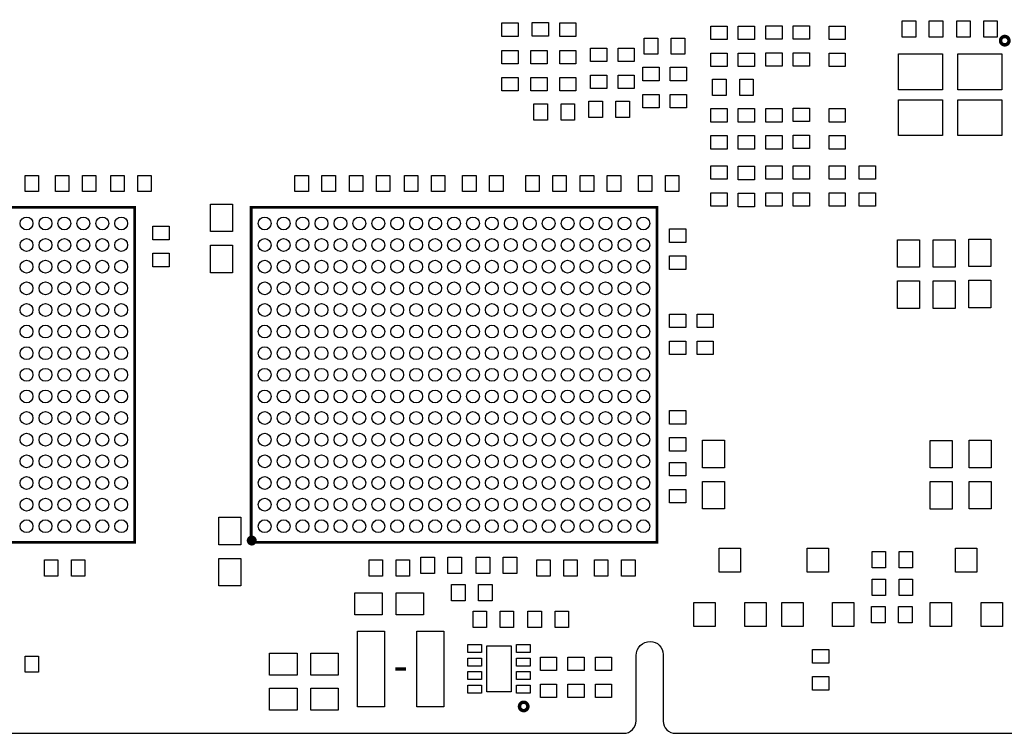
# Model space of a CAD drawing. Extents: x -35 to 121, y -31 to 50.
# Tile 3 of 11: x -2 to 34, y -31 to -4. Entities that reach past the tile are written whole.
import ezdxf

# ---------------------------------------------------------------- set-up
doc = ezdxf.new("R2010")
doc.units = 0
for name, color, linetype in [('BG_OUTLINE', 5, 'CONTINUOUS'), ('PG_SILKSCREEN_TOP', 7, 'CONTINUOUS'), ('PIN_TOP', 92, 'CONTINUOUS')]:
    doc.layers.add(name, color=color, linetype=linetype)

msp = doc.modelspace()

# ---------------------------------------------------------------- linework, layer by layer
at = {"layer": 'BG_OUTLINE'}
msp.add_lwpolyline([(-35.091421, 36.779098), (-35.091421, -28.600502, 0.414214), (-33.091425, -30.600498), (-24.373891, -30.600498, 0.414214), (-23.866399, -30.093006), (-23.866399, -28.48798, -0.414214), (-23.479049, -28.10063), (-14.353591, -28.10063, -0.414214), (-13.866419, -28.587802), (-13.866419, -28.8512, 0.414214), (-13.417093, -29.300526), (-5.266233, -29.300526, -0.414214), (-4.791507, -29.775252), (-4.791507, -30.152442, 0.414214), (-4.343451, -30.600498), (20.146467, -30.600498, 0.414214), (20.608493, -30.138472), (20.608493, -27.722373, -0.414214), (21.129498, -27.201368, -0.414214), (21.608491, -27.680361), (21.608491, -30.144822, 0.414214), (22.064167, -30.600498), (118.508475, -30.600498, 0.414214)], format="xyb", dxfattribs=at)
at = {"layer": 'PG_SILKSCREEN_TOP'}
for points, const_width in [([(34.394877, -4.9784, 1), (34.083523, -4.9784, 1), (34.394877, -4.9784)], 0.127), ([(6.508725, -23.4696, 1), (6.292875, -23.4696, 1), (6.508725, -23.4696)], 0.1524), ([(16.609797, -29.60624, 1), (16.298443, -29.60624, 1), (16.609797, -29.60624)], 0.127)]:
    msp.add_lwpolyline(points, format="xyb", dxfattribs=dict(at, const_width=const_width))
for points, const_width in [([(2.075256, -23.539221), (2.075256, -11.139399), (-12.924968, -11.139399), (-12.924968, -23.539221), (2.075256, -23.539221)], 0.100101), ([(21.379256, -23.539221), (21.379256, -11.139399), (6.379032, -11.139399), (6.379032, -23.539221), (21.379256, -23.539221)], 0.100101), ([(11.705082, -28.217343), (11.905285, -28.217343)], 0.127), ([(12.105488, -28.217343), (11.905285, -28.217343)], 0.127)]:
    msp.add_lwpolyline(points, dxfattribs=dict(at, const_width=const_width))
at = {"layer": 'PIN_TOP'}
for points in [[(16.251149, -4.32195), (16.251149, -4.82205), (15.651251, -4.82205), (15.651251, -4.32195)], [(16.768851, -4.806061), (16.768851, -4.30596), (17.368749, -4.30596), (17.368749, -4.806061)], [(18.384749, -4.32195), (18.384749, -4.82205), (17.784851, -4.82205), (17.784851, -4.32195)], [(30.446688, -4.243095), (30.946789, -4.243095), (30.946789, -4.842993), (30.446688, -4.842993)], [(31.446686, -4.243095), (31.946786, -4.243095), (31.946786, -4.842993), (31.446686, -4.842993)], [(32.962787, -4.842993), (32.462686, -4.842993), (32.462686, -4.243095), (32.962787, -4.243095)], [(33.962784, -4.842993), (33.462684, -4.842993), (33.462684, -4.243095), (33.962784, -4.243095)], [(23.972749, -4.439552), (23.972749, -4.939652), (23.372851, -4.939652), (23.372851, -4.439552)], [(24.988749, -4.439552), (24.988749, -4.939652), (24.388851, -4.939652), (24.388851, -4.439552)], [(25.404851, -4.923663), (25.404851, -4.423562), (26.004749, -4.423562), (26.004749, -4.923663)], [(26.420851, -4.923663), (26.420851, -4.423562), (27.020749, -4.423562), (27.020749, -4.923663)], [(28.341549, -4.439552), (28.341549, -4.939652), (27.741651, -4.939652), (27.741651, -4.439552)], [(21.40825, -5.481549), (20.90815, -5.481549), (20.90815, -4.881651), (21.40825, -4.881651)], [(22.408248, -5.481549), (21.908148, -5.481549), (21.908148, -4.881651), (22.408248, -4.881651)], [(15.651251, -5.838063), (15.651251, -5.337962), (16.251149, -5.337962), (16.251149, -5.838063)], [(16.718051, -5.838063), (16.718051, -5.337962), (17.317949, -5.337962), (17.317949, -5.838063)], [(17.784851, -5.838063), (17.784851, -5.337962), (18.384749, -5.337962), (18.384749, -5.838063)], [(19.527749, -5.252352), (19.527749, -5.752452), (18.927851, -5.752452), (18.927851, -5.252352)], [(20.543749, -5.252352), (20.543749, -5.752452), (19.943851, -5.752452), (19.943851, -5.252352)], [(23.972749, -5.43955), (23.972749, -5.93965), (23.372851, -5.93965), (23.372851, -5.43955)], [(24.988749, -5.43955), (24.988749, -5.93965), (24.388851, -5.93965), (24.388851, -5.43955)], [(25.404851, -5.923661), (25.404851, -5.42356), (26.004749, -5.42356), (26.004749, -5.923661)], [(26.420851, -5.923661), (26.420851, -5.42356), (27.020749, -5.42356), (27.020749, -5.923661)], [(28.341549, -5.43955), (28.341549, -5.93965), (27.741651, -5.93965), (27.741651, -5.43955)], [(31.932042, -6.791808), (30.306442, -6.791808), (30.306442, -5.471008), (31.932042, -5.471008)], [(34.131936, -6.791808), (32.506336, -6.791808), (32.506336, -5.471008), (34.131936, -5.471008)], [(21.458149, -5.963552), (21.458149, -6.463652), (20.858251, -6.463652), (20.858251, -5.963552)], [(22.474149, -5.963552), (22.474149, -6.463652), (21.874251, -6.463652), (21.874251, -5.963552)], [(15.651251, -6.838061), (15.651251, -6.33796), (16.251149, -6.33796), (16.251149, -6.838061)], [(16.718051, -6.838061), (16.718051, -6.33796), (17.317949, -6.33796), (17.317949, -6.838061)], [(17.784851, -6.838061), (17.784851, -6.33796), (18.384749, -6.33796), (18.384749, -6.838061)], [(19.527749, -6.25235), (19.527749, -6.75245), (18.927851, -6.75245), (18.927851, -6.25235)], [(20.543749, -6.25235), (20.543749, -6.75245), (19.943851, -6.75245), (19.943851, -6.25235)], [(23.438752, -6.405651), (23.938852, -6.405651), (23.938852, -7.005549), (23.438752, -7.005549)], [(24.43875, -6.405651), (24.93885, -6.405651), (24.93885, -7.005549), (24.43875, -7.005549)], [(18.866752, -7.218451), (19.366852, -7.218451), (19.366852, -7.818349), (18.866752, -7.818349)], [(19.86675, -7.218451), (20.36685, -7.218451), (20.36685, -7.818349), (19.86675, -7.818349)], [(21.458149, -6.96355), (21.458149, -7.46365), (20.858251, -7.46365), (20.858251, -6.96355)], [(22.474149, -6.96355), (22.474149, -7.46365), (21.874251, -7.46365), (21.874251, -6.96355)], [(31.932042, -8.491804), (30.306442, -8.491804), (30.306442, -7.171004), (31.932042, -7.171004)], [(34.131936, -8.491804), (32.506336, -8.491804), (32.506336, -7.171004), (34.131936, -7.171004)], [(16.834752, -7.320051), (17.334852, -7.320051), (17.334852, -7.919949), (16.834752, -7.919949)], [(17.83475, -7.320051), (18.33485, -7.320051), (18.33485, -7.919949), (17.83475, -7.919949)], [(23.972749, -7.487552), (23.972749, -7.987652), (23.372851, -7.987652), (23.372851, -7.487552)], [(24.988749, -7.487552), (24.988749, -7.987652), (24.388851, -7.987652), (24.388851, -7.487552)], [(26.004749, -7.487552), (26.004749, -7.987652), (25.404851, -7.987652), (25.404851, -7.487552)], [(26.420851, -7.971663), (26.420851, -7.471562), (27.020749, -7.471562), (27.020749, -7.971663)], [(28.341549, -7.487552), (28.341549, -7.987652), (27.741651, -7.987652), (27.741651, -7.487552)], [(23.972749, -8.48755), (23.972749, -8.98765), (23.372851, -8.98765), (23.372851, -8.48755)], [(24.988749, -8.48755), (24.988749, -8.98765), (24.388851, -8.98765), (24.388851, -8.48755)], [(26.004749, -8.48755), (26.004749, -8.98765), (25.404851, -8.98765), (25.404851, -8.48755)], [(26.420851, -8.971661), (26.420851, -8.47156), (27.020749, -8.47156), (27.020749, -8.971661)], [(28.341549, -8.48755), (28.341549, -8.98765), (27.741651, -8.98765), (27.741651, -8.48755)], [(23.372851, -10.105263), (23.372851, -9.605162), (23.972749, -9.605162), (23.972749, -10.105263)], [(24.988749, -9.621152), (24.988749, -10.121252), (24.388851, -10.121252), (24.388851, -9.621152)], [(25.404851, -10.105263), (25.404851, -9.605162), (26.004749, -9.605162), (26.004749, -10.105263)], [(26.420851, -10.105263), (26.420851, -9.605162), (27.020749, -9.605162), (27.020749, -10.105263)], [(27.741651, -10.105263), (27.741651, -9.605162), (28.341549, -9.605162), (28.341549, -10.105263)], [(28.859251, -10.105263), (28.859251, -9.605162), (29.459149, -9.605162), (29.459149, -10.105263)], [(-1.97725, -9.961651), (-1.47715, -9.961651), (-1.47715, -10.561549), (-1.97725, -10.561549)], [(-0.35955, -10.561549), (-0.85965, -10.561549), (-0.85965, -9.961651), (-0.35955, -9.961651)], [(0.640448, -10.561549), (0.140348, -10.561549), (0.140348, -9.961651), (0.640448, -9.961651)], [(1.188352, -9.961651), (1.688452, -9.961651), (1.688452, -10.561549), (1.188352, -10.561549)], [(2.18835, -9.961651), (2.68845, -9.961651), (2.68845, -10.561549), (2.18835, -10.561549)], [(7.995552, -9.961651), (8.495652, -9.961651), (8.495652, -10.561549), (7.995552, -10.561549)], [(8.99555, -9.961651), (9.49565, -9.961651), (9.49565, -10.561549), (8.99555, -10.561549)], [(10.51165, -10.561549), (10.01155, -10.561549), (10.01155, -9.961651), (10.51165, -9.961651)], [(11.511648, -10.561549), (11.011548, -10.561549), (11.011548, -9.961651), (11.511648, -9.961651)], [(12.54365, -10.561549), (12.04355, -10.561549), (12.04355, -9.961651), (12.54365, -9.961651)], [(13.543648, -10.561549), (13.043548, -10.561549), (13.043548, -9.961651), (13.543648, -9.961651)], [(14.193152, -9.961651), (14.693252, -9.961651), (14.693252, -10.561549), (14.193152, -10.561549)], [(15.19315, -9.961651), (15.69325, -9.961651), (15.69325, -10.561549), (15.19315, -10.561549)], [(16.529952, -9.961651), (17.030052, -9.961651), (17.030052, -10.561549), (16.529952, -10.561549)], [(17.52995, -9.961651), (18.03005, -9.961651), (18.03005, -10.561549), (17.52995, -10.561549)], [(19.04605, -10.561549), (18.54595, -10.561549), (18.54595, -9.961651), (19.04605, -9.961651)], [(20.046048, -10.561549), (19.545948, -10.561549), (19.545948, -9.961651), (20.046048, -9.961651)], [(20.695552, -9.961651), (21.195652, -9.961651), (21.195652, -10.561549), (20.695552, -10.561549)], [(21.69555, -9.961651), (22.19565, -9.961651), (22.19565, -10.561549), (21.69555, -10.561549)], [(23.372851, -11.105261), (23.372851, -10.60516), (23.972749, -10.60516), (23.972749, -11.105261)], [(24.988749, -10.62115), (24.988749, -11.12125), (24.388851, -11.12125), (24.388851, -10.62115)], [(25.404851, -11.105261), (25.404851, -10.60516), (26.004749, -10.60516), (26.004749, -11.105261)], [(26.420851, -11.105261), (26.420851, -10.60516), (27.020749, -10.60516), (27.020749, -11.105261)], [(27.741651, -11.105261), (27.741651, -10.60516), (28.341549, -10.60516), (28.341549, -11.105261)], [(28.859251, -11.105261), (28.859251, -10.60516), (29.459149, -10.60516), (29.459149, -11.105261)], [(4.8768, -11.0236), (5.6896, -11.0236), (5.6896, -12.0396), (4.8768, -12.0396)], [(2.748051, -12.340463), (2.748051, -11.840362), (3.347949, -11.840362), (3.347949, -12.340463)], [(21.848851, -12.442063), (21.848851, -11.941962), (22.448749, -11.941962), (22.448749, -12.442063)], [(30.2768, -12.3444), (31.0896, -12.3444), (31.0896, -13.3604), (30.2768, -13.3604)], [(31.5976, -12.3444), (32.4104, -12.3444), (32.4104, -13.3604), (31.5976, -13.3604)], [(33.728736, -13.331444), (32.915936, -13.331444), (32.915936, -12.315444), (33.728736, -12.315444)], [(4.8768, -12.5476), (5.6896, -12.5476), (5.6896, -13.5636), (4.8768, -13.5636)], [(2.748051, -13.340461), (2.748051, -12.84036), (3.347949, -12.84036), (3.347949, -13.340461)], [(21.848851, -13.442061), (21.848851, -12.94196), (22.448749, -12.94196), (22.448749, -13.442061)], [(30.2768, -13.8684), (31.0896, -13.8684), (31.0896, -14.8844), (30.2768, -14.8844)], [(31.5976, -13.8684), (32.4104, -13.8684), (32.4104, -14.8844), (31.5976, -14.8844)], [(33.728736, -14.855444), (32.915936, -14.855444), (32.915936, -13.839444), (33.728736, -13.839444)], [(21.848851, -15.591663), (21.848851, -15.091562), (22.448749, -15.091562), (22.448749, -15.591663)], [(22.864851, -15.591663), (22.864851, -15.091562), (23.464749, -15.091562), (23.464749, -15.591663)], [(21.848851, -16.591661), (21.848851, -16.09156), (22.448749, -16.09156), (22.448749, -16.591661)], [(22.864851, -16.591661), (22.864851, -16.09156), (23.464749, -16.09156), (23.464749, -16.591661)], [(22.448749, -18.663552), (22.448749, -19.163652), (21.848851, -19.163652), (21.848851, -18.663552)], [(22.448749, -19.66355), (22.448749, -20.16365), (21.848851, -20.16365), (21.848851, -19.66355)], [(23.876, -20.7772), (23.0632, -20.7772), (23.0632, -19.7612), (23.876, -19.7612)], [(31.48711, -19.763765), (32.29991, -19.763765), (32.29991, -20.779765), (31.48711, -20.779765)], [(32.9184, -19.7612), (33.7312, -19.7612), (33.7312, -20.7772), (32.9184, -20.7772)], [(21.848851, -21.078063), (21.848851, -20.577962), (22.448749, -20.577962), (22.448749, -21.078063)], [(23.876, -22.3012), (23.0632, -22.3012), (23.0632, -21.2852), (23.876, -21.2852)], [(31.48711, -21.287765), (32.29991, -21.287765), (32.29991, -22.303765), (31.48711, -22.303765)], [(32.9184, -21.2852), (33.7312, -21.2852), (33.7312, -22.3012), (32.9184, -22.3012)], [(21.848851, -22.078061), (21.848851, -21.57796), (22.448749, -21.57796), (22.448749, -22.078061)], [(5.1816, -22.606), (5.9944, -22.606), (5.9944, -23.622), (5.1816, -23.622)], [(23.6855, -24.638), (23.6855, -23.749), (24.4729, -23.749), (24.4729, -24.638)], [(26.9367, -24.638), (26.9367, -23.749), (27.7241, -23.749), (27.7241, -24.638)], [(29.331552, -23.880851), (29.831652, -23.880851), (29.831652, -24.480749), (29.331552, -24.480749)], [(30.33155, -23.880851), (30.83165, -23.880851), (30.83165, -24.480749), (30.33155, -24.480749)], [(32.4231, -24.638), (32.4231, -23.749), (33.2105, -23.749), (33.2105, -24.638)], [(-0.76595, -24.785549), (-1.26605, -24.785549), (-1.26605, -24.185651), (-0.76595, -24.185651)], [(0.234048, -24.785549), (-0.266052, -24.785549), (-0.266052, -24.185651), (0.234048, -24.185651)], [(5.1816, -24.13), (5.9944, -24.13), (5.9944, -25.146), (5.1816, -25.146)], [(10.738752, -24.185651), (11.238852, -24.185651), (11.238852, -24.785549), (10.738752, -24.785549)], [(11.73875, -24.185651), (12.23885, -24.185651), (12.23885, -24.785549), (11.73875, -24.785549)], [(13.15325, -24.683949), (12.65315, -24.683949), (12.65315, -24.084051), (13.15325, -24.084051)], [(14.153248, -24.683949), (13.653148, -24.683949), (13.653148, -24.084051), (14.153248, -24.084051)], [(14.701152, -24.084051), (15.201252, -24.084051), (15.201252, -24.683949), (14.701152, -24.683949)], [(15.70115, -24.084051), (16.20125, -24.084051), (16.20125, -24.683949), (15.70115, -24.683949)], [(16.936352, -24.185651), (17.436452, -24.185651), (17.436452, -24.785549), (16.936352, -24.785549)], [(17.93635, -24.185651), (18.43645, -24.185651), (18.43645, -24.785549), (17.93635, -24.785549)], [(19.069952, -24.185651), (19.570052, -24.185651), (19.570052, -24.785549), (19.069952, -24.785549)], [(20.06995, -24.185651), (20.57005, -24.185651), (20.57005, -24.785549), (20.06995, -24.785549)], [(13.786752, -25.100051), (14.286852, -25.100051), (14.286852, -25.699949), (13.786752, -25.699949)], [(14.78675, -25.100051), (15.28685, -25.100051), (15.28685, -25.699949), (14.78675, -25.699949)], [(29.331552, -24.896851), (29.831652, -24.896851), (29.831652, -25.496749), (29.331552, -25.496749)], [(30.33155, -24.896851), (30.83165, -24.896851), (30.83165, -25.496749), (30.33155, -25.496749)], [(10.2108, -26.2128), (10.2108, -25.4), (11.2268, -25.4), (11.2268, -26.2128)], [(11.7348, -26.2128), (11.7348, -25.4), (12.7508, -25.4), (12.7508, -26.2128)], [(22.7457, -26.6446), (22.7457, -25.7556), (23.5331, -25.7556), (23.5331, -26.6446)], [(24.6253, -26.6446), (24.6253, -25.7556), (25.4127, -25.7556), (25.4127, -26.6446)], [(25.9969, -26.6446), (25.9969, -25.7556), (26.7843, -25.7556), (26.7843, -26.6446)], [(27.8765, -26.6446), (27.8765, -25.7556), (28.6639, -25.7556), (28.6639, -26.6446)], [(31.4833, -26.6446), (31.4833, -25.7556), (32.2707, -25.7556), (32.2707, -26.6446)], [(33.3629, -26.6446), (33.3629, -25.7556), (34.1503, -25.7556), (34.1503, -26.6446)], [(15.081186, -26.686993), (14.581086, -26.686993), (14.581086, -26.087095), (15.081186, -26.087095)], [(16.081184, -26.686993), (15.581084, -26.686993), (15.581084, -26.087095), (16.081184, -26.087095)], [(17.113186, -26.686993), (16.613086, -26.686993), (16.613086, -26.087095), (17.113186, -26.087095)], [(18.113184, -26.686993), (17.613084, -26.686993), (17.613084, -26.087095), (18.113184, -26.087095)], [(29.81565, -26.512749), (29.31555, -26.512749), (29.31555, -25.912851), (29.81565, -25.912851)], [(30.815648, -26.512749), (30.315548, -26.512749), (30.315548, -25.912851), (30.815648, -25.912851)], [(11.305184, -26.817295), (11.305184, -29.617391), (10.305186, -29.617391), (10.305186, -26.817295)], [(13.505383, -26.817295), (13.505383, -29.617391), (12.505385, -29.617391), (12.505385, -26.817295)], [(8.0772, -27.6352), (8.0772, -28.448), (7.0612, -28.448), (7.0612, -27.6352)], [(9.6012, -27.6352), (9.6012, -28.448), (8.5852, -28.448), (8.5852, -27.6352)], [(14.89249, -27.615756), (14.392389, -27.615756), (14.392389, -27.315757), (14.89249, -27.315757)], [(15.992284, -29.065842), (15.092388, -29.065842), (15.092388, -27.365846), (15.992284, -27.365846)], [(16.692283, -27.615756), (16.192182, -27.615756), (16.192182, -27.315757), (16.692283, -27.315757)], [(27.731949, -27.502752), (27.731949, -28.002852), (27.132051, -28.002852), (27.132051, -27.502752)], [(-1.97725, -27.741651), (-1.47715, -27.741651), (-1.47715, -28.341549), (-1.97725, -28.341549)], [(14.89249, -28.115933), (14.392389, -28.115933), (14.392389, -27.815934), (14.89249, -27.815934)], [(16.692283, -28.115933), (16.192182, -28.115933), (16.192182, -27.815934), (16.692283, -27.815934)], [(17.671085, -27.778596), (17.671085, -28.278696), (17.071188, -28.278696), (17.071188, -27.778596)], [(18.687085, -27.778596), (18.687085, -28.278696), (18.087188, -28.278696), (18.087188, -27.778596)], [(19.703085, -27.778596), (19.703085, -28.278696), (19.103188, -28.278696), (19.103188, -27.778596)], [(14.89249, -28.615754), (14.392389, -28.615754), (14.392389, -28.315755), (14.89249, -28.315755)], [(16.692283, -28.615754), (16.192182, -28.615754), (16.192182, -28.315755), (16.692283, -28.315755)], [(27.731949, -28.50275), (27.731949, -29.00285), (27.132051, -29.00285), (27.132051, -28.50275)], [(8.074736, -28.927044), (8.074736, -29.739844), (7.058736, -29.739844), (7.058736, -28.927044)], [(9.598736, -28.927044), (9.598736, -29.739844), (8.582736, -29.739844), (8.582736, -28.927044)], [(14.89249, -29.115931), (14.392389, -29.115931), (14.392389, -28.815932), (14.89249, -28.815932)], [(16.692283, -29.115931), (16.192182, -29.115931), (16.192182, -28.815932), (16.692283, -28.815932)], [(17.671085, -28.778594), (17.671085, -29.278694), (17.071188, -29.278694), (17.071188, -28.778594)], [(18.687085, -28.778594), (18.687085, -29.278694), (18.087188, -29.278694), (18.087188, -28.778594)], [(19.703085, -28.778594), (19.703085, -29.278694), (19.103188, -29.278694), (19.103188, -28.778594)]]:
    msp.add_lwpolyline(points, close=True, dxfattribs=at)
for centre in [(-1.924761, -11.739397), (-1.224966, -11.739397), (-0.524967, -11.739397), (0.175057, -11.739397), (0.875132, -11.739397), (1.575156, -11.739397), (6.879133, -11.739397), (7.579157, -11.739397), (8.279232, -11.739397), (8.979256, -11.739397), (9.679254, -11.739397), (10.37905, -11.739397), (11.079048, -11.739397), (11.779047, -11.739397), (12.479147, -11.739397), (13.179146, -11.739397), (13.879144, -11.739397), (14.579143, -11.739397), (15.279141, -11.739397), (15.979242, -11.739397), (16.67924, -11.739397), (17.379239, -11.739397), (18.079034, -11.739397), (18.779033, -11.739397), (19.479057, -11.739397), (20.179132, -11.739397), (20.879156, -11.739397), (-1.924761, -12.539218), (-1.224966, -12.539218), (-0.524967, -12.539218), (0.175057, -12.539218), (0.875132, -12.539218), (1.575156, -12.539218), (6.879133, -12.539218), (7.579157, -12.539218), (8.279232, -12.539218), (8.979256, -12.539218), (9.679254, -12.539218), (10.37905, -12.539218), (11.079048, -12.539218), (11.779047, -12.539218), (12.479147, -12.539218), (13.179146, -12.539218), (13.879144, -12.539218), (14.579143, -12.539218), (15.279141, -12.539218), (15.979242, -12.539218), (16.67924, -12.539218), (17.379239, -12.539218), (18.079034, -12.539218), (18.779033, -12.539218), (19.479057, -12.539218), (20.179132, -12.539218), (20.879156, -12.539218), (-1.924761, -13.339318), (-1.224966, -13.339318), (-0.524967, -13.339318), (0.175057, -13.339318), (0.875132, -13.339318), (1.575156, -13.339318), (6.879133, -13.339318), (7.579157, -13.339318), (8.279232, -13.339318), (8.979256, -13.339318), (9.679254, -13.339318), (10.37905, -13.339318), (11.079048, -13.339318), (11.779047, -13.339318), (12.479147, -13.339318), (13.179146, -13.339318), (13.879144, -13.339318), (14.579143, -13.339318), (15.279141, -13.339318), (15.979242, -13.339318), (16.67924, -13.339318), (17.379239, -13.339318), (18.079034, -13.339318), (18.779033, -13.339318), (19.479057, -13.339318), (20.179132, -13.339318), (20.879156, -13.339318), (-1.924761, -14.139418), (-1.224966, -14.139418), (-0.524967, -14.139418), (0.175057, -14.139418), (0.875132, -14.139418), (1.575156, -14.139418), (6.879133, -14.139418), (7.579157, -14.139418), (8.279232, -14.139418), (8.979256, -14.139418), (9.679254, -14.139418), (10.37905, -14.139418), (11.079048, -14.139418), (11.779047, -14.139418), (12.479147, -14.139418), (13.179146, -14.139418), (13.879144, -14.139418), (14.579143, -14.139418), (15.279141, -14.139418), (15.979242, -14.139418), (16.67924, -14.139418), (17.379239, -14.139418), (18.079034, -14.139418), (18.779033, -14.139418), (19.479057, -14.139418), (20.179132, -14.139418), (20.879156, -14.139418), (-1.924761, -14.939315), (-1.224966, -14.939315), (-0.524967, -14.939315), (0.175057, -14.939315), (0.875132, -14.939315), (1.575156, -14.939315), (6.879133, -14.939315), (7.579157, -14.939315), (8.279232, -14.939315), (8.979256, -14.939315), (9.679254, -14.939315), (10.37905, -14.939315), (11.079048, -14.939315), (11.779047, -14.939315), (12.479147, -14.939315), (13.179146, -14.939315), (13.879144, -14.939315), (14.579143, -14.939315), (15.279141, -14.939315), (15.979242, -14.939315), (16.67924, -14.939315), (17.379239, -14.939315), (18.079034, -14.939315), (18.779033, -14.939315), (19.479057, -14.939315), (20.179132, -14.939315), (20.879156, -14.939315), (-1.924761, -15.739415), (-1.224966, -15.739415), (-0.524967, -15.739415), (0.175057, -15.739415), (0.875132, -15.739415), (1.575156, -15.739415), (6.879133, -15.739415), (7.579157, -15.739415), (8.279232, -15.739415), (8.979256, -15.739415), (9.679254, -15.739415), (10.37905, -15.739415), (11.079048, -15.739415), (11.779047, -15.739415), (12.479147, -15.739415), (13.179146, -15.739415), (13.879144, -15.739415), (14.579143, -15.739415), (15.279141, -15.739415), (15.979242, -15.739415), (16.67924, -15.739415), (17.379239, -15.739415), (18.079034, -15.739415), (18.779033, -15.739415), (19.479057, -15.739415), (20.179132, -15.739415), (20.879156, -15.739415), (-1.924761, -16.53921), (-1.224966, -16.53921), (-0.524967, -16.53921), (0.175057, -16.53921), (0.875132, -16.53921), (1.575156, -16.53921), (6.879133, -16.53921), (7.579157, -16.53921), (8.279232, -16.53921), (8.979256, -16.53921), (9.679254, -16.53921), (10.37905, -16.53921), (11.079048, -16.53921), (11.779047, -16.53921), (12.479147, -16.53921), (13.179146, -16.53921), (13.879144, -16.53921), (14.579143, -16.53921), (15.279141, -16.53921), (15.979242, -16.53921), (16.67924, -16.53921), (17.379239, -16.53921), (18.079034, -16.53921), (18.779033, -16.53921), (19.479057, -16.53921), (20.179132, -16.53921), (20.879156, -16.53921), (-1.924761, -17.33931), (-1.224966, -17.33931), (-0.524967, -17.33931), (0.175057, -17.33931), (0.875132, -17.33931), (1.575156, -17.33931), (6.879133, -17.33931), (7.579157, -17.33931), (8.279232, -17.33931), (8.979256, -17.33931), (9.679254, -17.33931), (10.37905, -17.33931), (11.079048, -17.33931), (11.779047, -17.33931), (12.479147, -17.33931), (13.179146, -17.33931), (13.879144, -17.33931), (14.579143, -17.33931), (15.279141, -17.33931), (15.979242, -17.33931), (16.67924, -17.33931), (17.379239, -17.33931), (18.079034, -17.33931), (18.779033, -17.33931), (19.479057, -17.33931), (20.179132, -17.33931), (20.879156, -17.33931), (-1.924761, -18.13941), (-1.224966, -18.13941), (-0.524967, -18.13941), (0.175057, -18.13941), (0.875132, -18.13941), (1.575156, -18.13941), (6.879133, -18.13941), (7.579157, -18.13941), (8.279232, -18.13941), (8.979256, -18.13941), (9.679254, -18.13941), (10.37905, -18.13941), (11.079048, -18.13941), (11.779047, -18.13941), (12.479147, -18.13941), (13.179146, -18.13941), (13.879144, -18.13941), (14.579143, -18.13941), (15.279141, -18.13941), (15.979242, -18.13941), (16.67924, -18.13941), (17.379239, -18.13941), (18.079034, -18.13941), (18.779033, -18.13941), (19.479057, -18.13941), (20.179132, -18.13941), (20.879156, -18.13941), (-1.924761, -18.939205), (-1.224966, -18.939205), (-0.524967, -18.939205), (0.175057, -18.939205), (0.875132, -18.939205), (1.575156, -18.939205), (6.879133, -18.939205), (7.579157, -18.939205), (8.279232, -18.939205), (8.979256, -18.939205), (9.679254, -18.939205), (10.37905, -18.939205), (11.079048, -18.939205), (11.779047, -18.939205), (12.479147, -18.939205), (13.179146, -18.939205), (13.879144, -18.939205), (14.579143, -18.939205), (15.279141, -18.939205), (15.979242, -18.939205), (16.67924, -18.939205), (17.379239, -18.939205), (18.079034, -18.939205), (18.779033, -18.939205), (19.479057, -18.939205), (20.179132, -18.939205), (20.879156, -18.939205), (-1.924761, -19.739305), (-1.224966, -19.739305), (-0.524967, -19.739305), (0.175057, -19.739305), (0.875132, -19.739305), (1.575156, -19.739305), (6.879133, -19.739305), (7.579157, -19.739305), (8.279232, -19.739305), (8.979256, -19.739305), (9.679254, -19.739305), (10.37905, -19.739305), (11.079048, -19.739305), (11.779047, -19.739305), (12.479147, -19.739305), (13.179146, -19.739305), (13.879144, -19.739305), (14.579143, -19.739305), (15.279141, -19.739305), (15.979242, -19.739305), (16.67924, -19.739305), (17.379239, -19.739305), (18.079034, -19.739305), (18.779033, -19.739305), (19.479057, -19.739305), (20.179132, -19.739305), (20.879156, -19.739305), (-1.924761, -20.539202), (-1.224966, -20.539202), (-0.524967, -20.539202), (0.175057, -20.539202), (0.875132, -20.539202), (1.575156, -20.539202), (6.879133, -20.539202), (7.579157, -20.539202), (8.279232, -20.539202), (8.979256, -20.539202), (9.679254, -20.539202), (10.37905, -20.539202), (11.079048, -20.539202), (11.779047, -20.539202), (12.479147, -20.539202), (13.179146, -20.539202), (13.879144, -20.539202), (14.579143, -20.539202), (15.279141, -20.539202), (15.979242, -20.539202), (16.67924, -20.539202), (17.379239, -20.539202), (18.079034, -20.539202), (18.779033, -20.539202), (19.479057, -20.539202), (20.179132, -20.539202), (20.879156, -20.539202), (-1.924761, -21.339302), (-1.224966, -21.339302), (-0.524967, -21.339302), (0.175057, -21.339302), (0.875132, -21.339302), (1.575156, -21.339302), (6.879133, -21.339302), (7.579157, -21.339302), (8.279232, -21.339302), (8.979256, -21.339302), (9.679254, -21.339302), (10.37905, -21.339302), (11.079048, -21.339302), (11.779047, -21.339302), (12.479147, -21.339302), (13.179146, -21.339302), (13.879144, -21.339302), (14.579143, -21.339302), (15.279141, -21.339302), (15.979242, -21.339302), (16.67924, -21.339302), (17.379239, -21.339302), (18.079034, -21.339302), (18.779033, -21.339302), (19.479057, -21.339302), (20.179132, -21.339302), (20.879156, -21.339302), (-1.924761, -22.139402), (-1.224966, -22.139402), (-0.524967, -22.139402), (0.175057, -22.139402), (0.875132, -22.139402), (1.575156, -22.139402), (6.879133, -22.139402), (7.579157, -22.139402), (8.279232, -22.139402), (8.979256, -22.139402), (9.679254, -22.139402), (10.37905, -22.139402), (11.079048, -22.139402), (11.779047, -22.139402), (12.479147, -22.139402), (13.179146, -22.139402), (13.879144, -22.139402), (14.579143, -22.139402), (15.279141, -22.139402), (15.979242, -22.139402), (16.67924, -22.139402), (17.379239, -22.139402), (18.079034, -22.139402), (18.779033, -22.139402), (19.479057, -22.139402), (20.179132, -22.139402), (20.879156, -22.139402), (-1.924761, -22.939223), (-1.224966, -22.939223), (-0.524967, -22.939223), (0.175057, -22.939223), (0.875132, -22.939223), (1.575156, -22.939223), (6.879133, -22.939223), (7.579157, -22.939223), (8.279232, -22.939223), (8.979256, -22.939223), (9.679254, -22.939223), (10.37905, -22.939223), (11.079048, -22.939223), (11.779047, -22.939223), (12.479147, -22.939223), (13.179146, -22.939223), (13.879144, -22.939223), (14.579143, -22.939223), (15.279141, -22.939223), (15.979242, -22.939223), (16.67924, -22.939223), (17.379239, -22.939223), (18.079034, -22.939223), (18.779033, -22.939223), (19.479057, -22.939223), (20.179132, -22.939223), (20.879156, -22.939223)]:
    msp.add_circle(centre, 0.237503, dxfattribs=at)

doc.saveas('drawing.dxf')
